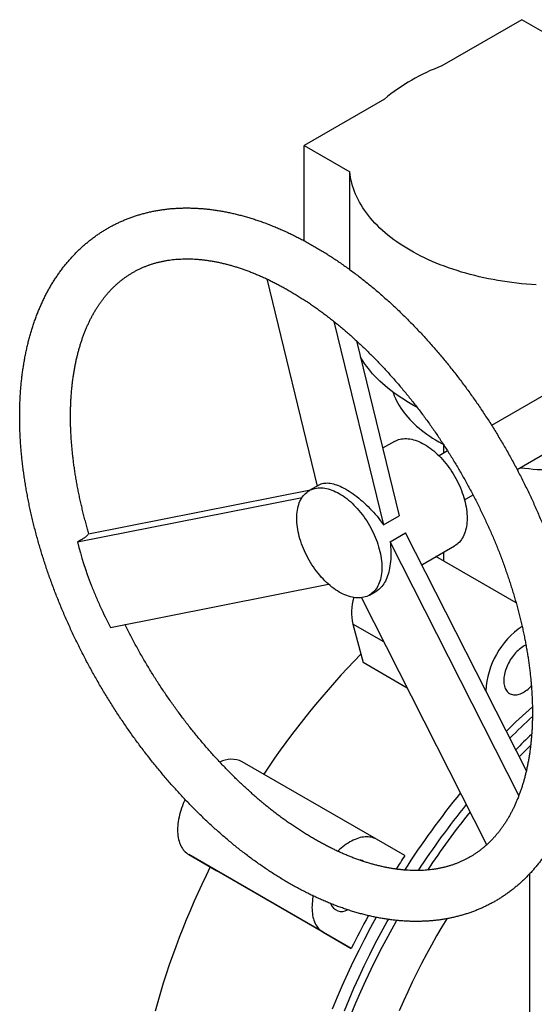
# Paper-space layout '_Isometrico' of a CAD drawing. Header units: millimetres. Extents: x -201 to 179, y -216 to 368.
# Tile 2 of 3: x -201 to -8, y 0 to 368. Entities that reach past the tile are written whole.
import ezdxf

# ---------------------------------------------------------------- set-up
doc = ezdxf.new("R2010")
doc.units = ezdxf.units.MM

psp = doc.layouts.new('_Isometrico')

# ---------------------------------------------------------------- linework, layer by layer
at = {"color": 7, "linetype": 'Continuous', "lineweight": 25}
for p, q in [((-13.08, 368.05), (-43.01, 350.77)), ((3.92, 358.23), (-13.08, 368.05)), ((-64.47, 338.38), (-94.4, 321.1)), ((-94.4, 321.1), (-77.4, 311.29)), ((-94.4, 285.47), (-94.4, 321.1)), ((-77.4, 274.74), (-77.4, 311.29)), ((-108.46, 271.28), (-89.61, 193.91)), ((-83.31, 255.35), (-64.83, 179.5)), ((-74.91, 248.15), (-59, 182.86)), ((9.39, 236.05), (-24.39, 216.55)), ((-14.89, 200.1), (18.89, 219.6)), ((-60.75, 210.57), (-65.14, 208.04)), ((-40.86, 207.04), (-44.05, 205.2)), ((-42.43, 209.49), (-42.43, 206.14)), ((-175.1, 176.07), (-92.11, 192.47)), ((-88.76, 194.4), (-92.57, 192.2)), ((-179.2, 173.05), (-95.25, 189.63)), ((-34.55, 188.75), (-31.36, 190.59)), ((-64.83, 179.5), (-59, 182.86)), ((-62.35, 173.12), (-56.53, 176.49)), ((-11.42, 87.65), (-56.53, 176.49)), ((-14.22, 78.33), (-62.35, 173.12)), ((-50.46, 164.55), (-38.25, 171.6)), ((-42.43, 169.19), (-42.43, 165.96)), ((-15.23, 150.26), (-45.23, 167.57)), ((-166.82, 141.15), (-85.33, 157.25)), ((-70.07, 153.23), (-67.28, 154.84)), ((-26.23, 59.99), (-73.07, 152.25)), ((-76.28, 142.41), (-72.42, 128.01)), ((-55.92, 118.48), (-72.42, 128.01)), ((-67.4, 62.02), (-117.6, 91)), ((-56.86, 55.93), (-67.4, 62.02)), ((-87.4, 27.38), (-137.6, 56.36)), ((-137.6, 56.36), (-127.06, 50.27)), ((-76.86, 21.29), (-127.06, 50.27)), ((-10.16, -131.4), (-10.16, 49.17)), ((-87.4, 27.38), (-76.86, 21.29))]:
    psp.add_line(p, q, dxfattribs=at)
at = {"color": 8, "linetype": 'Continuous', "lineweight": 25}
psp.add_line((-64.67, 135.7), (-76.28, 142.41), dxfattribs=at)
at = {"color": 7, "linetype": 'Continuous', "lineweight": 25, "flags": 128}
for points in [[(-7.74, 269.04), (-9.56, 269.15), (-11.38, 269.3), (-13.19, 269.46), (-15, 269.66), (-16.79, 269.87), (-18.58, 270.12), (-20.35, 270.38), (-22.12, 270.67), (-23.87, 270.99), (-25.61, 271.32), (-27.33, 271.69), (-29.04, 272.07), (-30.73, 272.48), (-32.41, 272.91), (-34.06, 273.37), (-35.7, 273.84), (-37.32, 274.34), (-38.92, 274.86), (-40.49, 275.4), (-42.05, 275.97), (-43.57, 276.55), (-45.08, 277.16), (-46.56, 277.79), (-48.01, 278.43), (-49.44, 279.1), (-50.84, 279.78), (-52.21, 280.49), (-53.55, 281.21), (-54.86, 281.95), (-56.14, 282.71), (-57.39, 283.48), (-58.61, 284.28), (-59.79, 285.09), (-60.94, 285.91), (-62.06, 286.75), (-63.14, 287.61), (-64.18, 288.48), (-65.19, 289.36), (-66.17, 290.26), (-67.1, 291.17), (-68, 292.09), (-68.86, 293.03), (-69.69, 293.97), (-70.47, 294.93), (-71.21, 295.9), (-71.92, 296.88), (-72.58, 297.86), (-73.2, 298.86), (-73.78, 299.86), (-74.32, 300.88), (-74.82, 301.9), (-75.28, 302.92), (-75.7, 303.95), (-76.07, 304.99), (-76.4, 306.03), (-76.68, 307.08), (-76.93, 308.13), (-77.13, 309.18), (-77.29, 310.23), (-77.4, 311.29)], [(-52.32, 223.39), (-53.55, 224.05), (-54.86, 224.79), (-56.14, 225.55), (-57.39, 226.33), (-58.61, 227.12), (-59.79, 227.93), (-60.94, 228.75), (-62.06, 229.59), (-63.14, 230.45), (-64.18, 231.32), (-65.19, 232.2), (-66.17, 233.1), (-67.1, 234.01), (-68, 234.93), (-68.86, 235.87), (-69.69, 236.82), (-70.47, 237.77), (-71.21, 238.74), (-71.92, 239.72), (-72.58, 240.71), (-73.2, 241.7), (-73.44, 242.1)], [(-61.33, 229.05), (-61.13, 228.48), (-60.77, 227.56), (-60.37, 226.64), (-59.93, 225.73), (-59.44, 224.83), (-58.92, 223.94), (-58.35, 223.05), (-57.74, 222.17), (-57.1, 221.31), (-56.41, 220.45), (-55.69, 219.6), (-54.93, 218.76), (-54.13, 217.94), (-53.29, 217.13), (-52.42, 216.33), (-51.51, 215.54), (-50.56, 214.77), (-49.58, 214.02), (-48.57, 213.27), (-47.53, 212.55), (-46.45, 211.84), (-45.34, 211.14), (-44.19, 210.47)], [(-60.75, 210.57), (-60.25, 210.84), (-59.72, 211.06), (-59.18, 211.25), (-58.62, 211.4), (-58.05, 211.52), (-57.45, 211.59), (-56.84, 211.62), (-56.22, 211.62), (-55.59, 211.57), (-54.94, 211.49), (-54.28, 211.37), (-53.62, 211.21), (-52.94, 211.01), (-52.26, 210.77), (-51.57, 210.5), (-50.88, 210.19), (-50.19, 209.84), (-49.5, 209.46), (-48.8, 209.04), (-48.11, 208.59), (-47.42, 208.1), (-46.73, 207.58), (-46.05, 207.03), (-45.38, 206.45), (-44.71, 205.85), (-44.06, 205.21), (-43.41, 204.54), (-42.77, 203.86), (-42.15, 203.14), (-41.54, 202.4), (-40.95, 201.65), (-40.37, 200.87), (-39.81, 200.07), (-39.27, 199.26), (-38.75, 198.43), (-38.25, 197.58), (-37.77, 196.73), (-37.31, 195.86), (-36.88, 194.98), (-36.46, 194.1), (-36.08, 193.21), (-35.72, 192.32), (-35.39, 191.42), (-35.08, 190.53), (-34.8, 189.63), (-34.55, 188.74), (-34.32, 187.85), (-34.13, 186.97), (-33.96, 186.1), (-33.83, 185.23), (-33.72, 184.38), (-33.65, 183.54), (-33.6, 182.71), (-33.59, 181.9), (-33.6, 181.11), (-33.65, 180.33), (-33.72, 179.58), (-33.83, 178.85), (-33.96, 178.14), (-34.13, 177.46), (-34.32, 176.8), (-34.55, 176.17), (-34.8, 175.57), (-35.08, 175), (-35.39, 174.46), (-35.72, 173.95), (-36.08, 173.47), (-36.46, 173.02), (-36.88, 172.61), (-37.31, 172.24), (-37.77, 171.9), (-38.25, 171.6), (-38.25, 171.6)], [(-44.19, 210.47), (-43.02, 209.81), (-42.46, 209.5)], [(-88.76, 194.4), (-88.55, 194.52), (-88.15, 194.69), (-87.73, 194.83), (-87.28, 194.94), (-86.81, 195.01), (-86.32, 195.05), (-85.8, 195.06), (-85.27, 195.02), (-84.71, 194.96), (-84.14, 194.85), (-83.55, 194.72), (-82.94, 194.55), (-82.31, 194.34), (-81.68, 194.1), (-81.02, 193.83), (-80.36, 193.52), (-79.69, 193.19), (-79, 192.82), (-78.31, 192.42), (-77.61, 191.99), (-76.91, 191.53), (-76.2, 191.05), (-75.49, 190.53), (-74.78, 189.99), (-74.07, 189.42), (-73.36, 188.83), (-72.65, 188.22), (-71.94, 187.58), (-71.24, 186.93), (-70.55, 186.25), (-69.87, 185.56), (-69.19, 184.84), (-68.53, 184.12), (-67.87, 183.37), (-67.23, 182.62), (-66.61, 181.85), (-66, 181.08), (-65.4, 180.29), (-64.83, 179.5)], [(-97.23, 181.9), (-97.21, 182.69), (-97.17, 183.47), (-97.09, 184.22), (-96.99, 184.95), (-96.85, 185.66), (-96.69, 186.34), (-96.49, 187), (-96.27, 187.63), (-96.02, 188.23), (-95.74, 188.81), (-95.43, 189.35), (-95.1, 189.86), (-94.74, 190.33), (-94.35, 190.78), (-93.94, 191.19), (-93.5, 191.56), (-93.05, 191.9), (-92.57, 192.2), (-92.07, 192.47), (-91.54, 192.69), (-91, 192.88), (-90.44, 193.03), (-89.87, 193.15), (-89.27, 193.22), (-88.66, 193.25), (-88.04, 193.25), (-87.41, 193.21), (-86.76, 193.12), (-86.1, 193), (-85.44, 192.84), (-84.76, 192.64), (-84.08, 192.4), (-83.39, 192.13), (-82.7, 191.82), (-82.01, 191.47), (-81.32, 191.09), (-80.62, 190.67), (-79.93, 190.22), (-79.24, 189.73), (-78.55, 189.21), (-77.87, 188.67), (-77.2, 188.09), (-76.53, 187.48), (-75.88, 186.84), (-75.23, 186.18), (-74.59, 185.49), (-73.97, 184.77), (-73.36, 184.04), (-72.77, 183.28), (-72.19, 182.5), (-71.63, 181.7), (-71.09, 180.89), (-70.57, 180.06), (-70.07, 179.21), (-69.59, 178.36), (-69.13, 177.49), (-68.7, 176.61), (-68.28, 175.73), (-67.9, 174.84), (-67.54, 173.95), (-67.21, 173.05), (-66.9, 172.16), (-66.62, 171.26), (-66.37, 170.37), (-66.14, 169.48), (-65.95, 168.6), (-65.78, 167.73), (-65.65, 166.86), (-65.54, 166.01), (-65.47, 165.17), (-65.42, 164.34), (-65.41, 163.53), (-65.42, 162.74), (-65.47, 161.97), (-65.54, 161.21), (-65.65, 160.48), (-65.78, 159.77), (-65.95, 159.09), (-66.14, 158.43), (-66.37, 157.8), (-66.62, 157.2), (-66.9, 156.63), (-67.21, 156.09), (-67.54, 155.58), (-67.9, 155.1), (-68.28, 154.66), (-68.7, 154.25), (-69.13, 153.87), (-69.59, 153.53), (-70.07, 153.23), (-70.57, 152.97), (-71.09, 152.74), (-71.63, 152.55), (-72.19, 152.4), (-72.77, 152.29), (-73.36, 152.21), (-73.97, 152.18), (-74.59, 152.18), (-75.23, 152.23), (-75.88, 152.31), (-76.53, 152.43), (-77.2, 152.59), (-77.87, 152.79), (-78.55, 153.03), (-79.24, 153.3), (-79.93, 153.61), (-80.62, 153.96), (-81.32, 154.34), (-82.01, 154.76), (-82.7, 155.21), (-83.39, 155.7), (-84.08, 156.22), (-84.76, 156.77), (-85.44, 157.35), (-86.1, 157.96), (-86.76, 158.59), (-87.41, 159.26), (-88.04, 159.95), (-88.66, 160.66), (-89.27, 161.4), (-89.87, 162.16), (-90.44, 162.94), (-91, 163.73), (-91.54, 164.55), (-92.07, 165.38), (-92.57, 166.22), (-93.05, 167.08), (-93.5, 167.94), (-93.94, 168.82), (-94.35, 169.7), (-94.74, 170.59), (-95.1, 171.48), (-95.43, 172.38), (-95.74, 173.28), (-96.02, 174.17), (-96.27, 175.06), (-96.49, 175.95), (-96.69, 176.83), (-96.85, 177.71), (-96.99, 178.57), (-97.09, 179.42), (-97.17, 180.27), (-97.21, 181.09), (-97.23, 181.9)], [(-62.35, 173.12), (-62.25, 172.16), (-62.17, 171.21), (-62.11, 170.26), (-62.08, 169.33), (-62.07, 168.41), (-62.08, 167.51), (-62.12, 166.63), (-62.19, 165.76), (-62.27, 164.91), (-62.38, 164.09), (-62.52, 163.29), (-62.67, 162.51), (-62.85, 161.76), (-63.05, 161.04), (-63.28, 160.34), (-63.52, 159.68), (-63.79, 159.05), (-64.08, 158.45), (-64.38, 157.89), (-64.71, 157.36), (-65.06, 156.87), (-65.42, 156.42), (-65.8, 156), (-66.2, 155.62), (-66.61, 155.28), (-67.04, 154.98), (-67.28, 154.84)], [(-11.57, 134.54), (-11.7, 134.48), (-12.18, 134.24), (-12.65, 133.97), (-13.13, 133.66), (-13.6, 133.32), (-14.07, 132.94), (-14.53, 132.54), (-14.98, 132.1), (-15.42, 131.64), (-15.85, 131.16), (-16.26, 130.65), (-16.66, 130.12), (-17.04, 129.57), (-17.41, 129), (-17.75, 128.42), (-18.07, 127.83), (-18.37, 127.23), (-18.64, 126.62), (-18.88, 126.01), (-19.1, 125.4), (-19.3, 124.78), (-19.46, 124.17), (-19.6, 123.57), (-19.7, 122.97), (-19.78, 122.38), (-19.82, 121.81), (-19.84, 121.25), (-19.82, 120.71), (-19.78, 120.19), (-19.7, 119.69), (-19.6, 119.22), (-19.46, 118.77), (-19.3, 118.35), (-19.1, 117.96), (-18.88, 117.6), (-18.64, 117.27), (-18.37, 116.97), (-18.07, 116.72), (-17.75, 116.49), (-17.41, 116.31), (-17.04, 116.16), (-16.66, 116.05), (-16.26, 115.98), (-15.85, 115.95), (-15.42, 115.96), (-14.98, 116.01), (-14.53, 116.1), (-14.07, 116.22), (-13.6, 116.39), (-13.13, 116.59), (-12.65, 116.83), (-12.18, 117.11), (-11.7, 117.41), (-11.23, 117.76), (-10.76, 118.13), (-10.3, 118.54), (-9.85, 118.97), (-9.55, 119.28)], [(-9.83, 97.05), (-11.84, 95.09), (-14.07, 92.87)], [(-138.95, 76.88), (-139.27, 76.18), (-139.63, 75.34), (-139.96, 74.5), (-140.26, 73.65), (-140.54, 72.81), (-140.79, 71.97), (-141.01, 71.13), (-141.2, 70.3), (-141.37, 69.47), (-141.5, 68.66), (-141.61, 67.85), (-141.68, 67.06), (-141.73, 66.28), (-141.74, 65.52), (-141.73, 64.77), (-141.68, 64.05), (-141.61, 63.34), (-141.5, 62.66), (-141.37, 62), (-141.2, 61.36), (-141.01, 60.75), (-140.79, 60.17), (-140.54, 59.62), (-140.26, 59.1), (-139.96, 58.6), (-139.63, 58.14), (-139.27, 57.72), (-138.89, 57.33), (-138.48, 56.97), (-138.05, 56.65), (-137.6, 56.36)], [(-67.4, 62.02), (-67.87, 62.27), (-68.36, 62.48), (-68.88, 62.65), (-69.41, 62.79), (-69.95, 62.88), (-70.52, 62.94), (-71.09, 62.96), (-71.69, 62.94), (-72.29, 62.88), (-72.9, 62.78), (-73.53, 62.64), (-74.16, 62.47), (-74.8, 62.25), (-75.44, 62), (-76.09, 61.71), (-76.74, 61.39), (-77.4, 61.03), (-78.05, 60.64), (-78.7, 60.21), (-79.35, 59.75), (-80, 59.25), (-80.64, 58.73), (-81.27, 58.17), (-81.89, 57.59), (-81.91, 57.57)], [(-91.09, 40.88), (-91.16, 40.49), (-91.3, 39.68), (-91.4, 38.87), (-91.48, 38.08), (-91.52, 37.3), (-91.54, 36.54), (-91.52, 35.79), (-91.48, 35.06), (-91.4, 34.36), (-91.3, 33.67), (-91.16, 33.01), (-91, 32.38), (-90.81, 31.77), (-90.58, 31.19), (-90.33, 30.64), (-90.06, 30.11), (-89.75, 29.62), (-89.42, 29.16), (-89.06, 28.74), (-88.68, 28.34), (-88.28, 27.99), (-87.85, 27.66), (-87.4, 27.38)], [(-67.53, 32.89), (-69.64, 29.04), (-71.9, 24.76), (-74.08, 20.46), (-76.21, 16.13), (-78.25, 11.78), (-80.23, 7.41), (-82.13, 3.02), (-83.96, -1.38)], [(-79.44, -1.97), (-77.69, 2.25), (-75.86, 6.46), (-73.96, 10.65), (-72, 14.83), (-69.96, 18.98), (-67.86, 23.11), (-65.7, 27.22), (-63.47, 31.29), (-63, 32.12)], [(-59.93, 31.74), (-60.99, 29.86), (-63.22, 25.79), (-65.39, 21.68), (-67.49, 17.55), (-69.52, 13.4), (-71.49, 9.22), (-73.39, 5.03), (-75.21, 0.82), (-76.96, -3.4)], [(-41.12, 32.38), (-42.96, 29.35), (-44.95, 25.96), (-46.89, 22.55), (-48.77, 19.1), (-50.6, 15.64), (-52.38, 12.15), (-54.1, 8.64), (-55.76, 5.11), (-57.36, 1.56), (-58.9, -1.99)]]:
    psp.add_lwpolyline(points, dxfattribs=at)
at = {"color": 7, "linetype": 'Continuous', "lineweight": 25}
for centre, radius, start, end in [((-17.92, 282.52), 72.72, 110.1879, 129.8067), ((0.01, 307.22), 107.32, 262.6594, 276.3479), ((-56.79, 146.7), 19.96, 163.6398, 192.4175), ((4.25, 115.95), 30.84, 124.0228, 177.1884), ((137.84, -77.09), 296.49, 135.396, 146.5483), ((160.19, -78.47), 254.51, 131.7164, 134.7197), ((164.61, -81.94), 257.33, 132.4766, 135.0737), ((160.39, -80.63), 248.81, 133.0443, 134.9486), ((-121.63, 82.58), 9.34, 64.451, 117.7242), ((203.45, -116.67), 309.48, 140.7038, 147.2959), ((196.01, -112.33), 296.54, 140.8197, 146.7233), ((198.54, -113.77), 296.58, 141.1537, 146.3533), ((207.89, -119.91), 317.82, 146.408, 147.4918), ((135.27, -80.66), 296.05, 153.4426, 164.6121), ((-73.98, 50.59), 3.69, 56.2794, 86.1838), ((-80.45, 39.29), 4.22, 198.1445, 301.8388), ((208.65, -120.49), 318.77, 151.1086, 153.5901)]:
    psp.add_arc(centre, radius, start, end, dxfattribs=at)
for points, knots in [([(-200.77, 219.86), (-200.77, 219.51), (-200.77, 218.5), (-200.74, 216.82), (-200.69, 214.81), (-200.6, 212.79), (-200.49, 210.76), (-200.34, 208.72), (-200.17, 206.66), (-199.97, 204.6), (-199.75, 202.53), (-199.49, 200.44), (-199.21, 198.35), (-198.9, 196.25), (-198.56, 194.14), (-198.2, 192.03), (-197.81, 189.91), (-197.39, 187.78), (-196.94, 185.65), (-196.47, 183.51), (-195.97, 181.37), (-195.45, 179.22), (-194.9, 177.07), (-194.32, 174.92), (-193.72, 172.77), (-193.09, 170.61), (-192.44, 168.45), (-191.76, 166.29), (-191.05, 164.14), (-190.33, 161.98), (-189.57, 159.82), (-188.79, 157.67), (-187.99, 155.51), (-187.17, 153.36), (-186.32, 151.22), (-185.44, 149.07), (-184.55, 146.93), (-183.63, 144.8), (-182.69, 142.67), (-181.72, 140.54), (-180.74, 138.43), (-179.73, 136.32), (-178.7, 134.21), (-177.64, 132.12), (-176.57, 130.03), (-175.48, 127.95), (-174.36, 125.88), (-173.23, 123.83), (-172.07, 121.78), (-170.9, 119.74), (-169.7, 117.72), (-168.49, 115.7), (-167.26, 113.7), (-166.01, 111.71), (-164.74, 109.74), (-163.45, 107.78), (-162.14, 105.84), (-160.82, 103.91), (-159.48, 101.99), (-158.13, 100.09), (-156.76, 98.21), (-155.37, 96.35), (-153.96, 94.5), (-152.55, 92.67), (-151.11, 90.86), (-149.66, 89.07), (-148.2, 87.29), (-146.73, 85.54), (-145.24, 83.81), (-143.73, 82.1), (-142.22, 80.41), (-140.69, 78.74), (-139.15, 77.09), (-137.6, 75.47), (-136.03, 73.87), (-134.46, 72.29), (-132.87, 70.74), (-131.28, 69.21), (-129.67, 67.71), (-128.06, 66.23), (-126.44, 64.77), (-124.8, 63.34), (-123.16, 61.94), (-121.51, 60.57), (-119.86, 59.22), (-118.19, 57.9), (-116.52, 56.61), (-114.85, 55.34), (-113.17, 54.11), (-111.48, 52.9), (-109.78, 51.72), (-108.09, 50.57), (-106.38, 49.46), (-104.68, 48.37), (-102.97, 47.31), (-101.25, 46.29), (-99.54, 45.29), (-97.82, 44.33), (-96.1, 43.4), (-94.38, 42.5), (-92.66, 41.64), (-90.93, 40.81), (-89.21, 40.01), (-87.49, 39.24), (-85.77, 38.51), (-84.05, 37.81), (-82.33, 37.15), (-80.61, 36.52), (-78.9, 35.93), (-77.19, 35.37), (-75.48, 34.85), (-73.78, 34.36), (-72.09, 33.91), (-70.4, 33.5), (-68.71, 33.12), (-67.03, 32.78), (-65.36, 32.47), (-63.7, 32.2), (-62.05, 31.97), (-60.4, 31.78), (-58.77, 31.62), (-57.14, 31.5), (-55.52, 31.41), (-53.92, 31.36), (-52.33, 31.35), (-50.75, 31.38), (-49.18, 31.44), (-47.63, 31.53), (-46.09, 31.67), (-44.56, 31.84), (-43.05, 32.04), (-41.55, 32.29), (-40.07, 32.56), (-38.6, 32.88), (-37.16, 33.23), (-35.72, 33.61), (-34.31, 34.03), (-32.91, 34.48), (-31.52, 34.97), (-30.16, 35.49), (-28.81, 36.04), (-27.49, 36.63), (-26.18, 37.25), (-24.89, 37.91), (-23.61, 38.6), (-22.36, 39.32), (-21.13, 40.08), (-19.92, 40.86), (-18.72, 41.68), (-17.55, 42.54), (-16.4, 43.42), (-15.27, 44.34), (-14.16, 45.29), (-13.07, 46.27), (-12, 47.28), (-10.96, 48.32), (-9.93, 49.39), (-8.93, 50.5), (-7.96, 51.63), (-7, 52.8), (-6.07, 54), (-5.16, 55.22), (-4.28, 56.48), (-3.42, 57.76), (-2.59, 59.08), (-1.78, 60.42), (-0.99, 61.8), (-0.23, 63.2), (0.5, 64.63), (1.21, 66.08), (1.89, 67.57), (2.54, 69.08), (3.17, 70.62), (3.77, 72.18), (4.34, 73.77), (4.89, 75.38), (5.41, 77.02), (5.9, 78.68), (6.36, 80.36), (6.79, 82.07), (7.2, 83.8), (7.57, 85.55), (7.92, 87.32), (8.24, 89.11), (8.53, 90.92), (8.79, 92.75), (9.03, 94.6), (9.23, 96.47), (9.41, 98.35), (9.55, 100.26), (9.67, 102.17), (9.76, 104.11), (9.82, 106.06), (9.85, 108.02), (9.86, 110), (9.83, 111.99), (9.78, 114), (9.7, 116.02), (9.58, 118.05), (9.45, 120.09), (9.28, 122.14), (9.08, 124.2), (8.86, 126.28), (8.61, 128.36), (8.33, 130.45), (8.03, 132.55), (7.69, 134.66), (7.33, 136.77), (6.95, 138.89), (6.53, 141.02), (6.09, 143.15), (5.62, 145.28), (5.13, 147.43), (4.61, 149.57), (4.06, 151.72), (3.49, 153.87), (2.89, 156.03), (2.26, 158.18), (1.61, 160.34), (0.94, 162.5), (0.24, 164.65), (-0.49, 166.81), (-1.24, 168.97), (-2.01, 171.12), (-2.81, 173.28), (-3.63, 175.43), (-4.48, 177.58), (-5.35, 179.72), (-6.24, 181.86), (-7.15, 184), (-8.09, 186.13), (-9.05, 188.25), (-10.04, 190.37), (-11.04, 192.48), (-12.07, 194.59), (-13.12, 196.68), (-14.19, 198.77), (-15.28, 200.85), (-16.39, 202.92), (-17.53, 204.98), (-18.68, 207.03), (-19.85, 209.07), (-21.04, 211.1), (-22.25, 213.11), (-23.48, 215.11), (-24.73, 217.1), (-26, 219.08), (-27.28, 221.04), (-28.58, 222.99), (-29.9, 224.92), (-31.24, 226.84), (-32.59, 228.74), (-33.96, 230.62), (-35.35, 232.49), (-36.75, 234.34), (-38.17, 236.17), (-39.6, 237.98), (-41.04, 239.78), (-42.5, 241.55), (-43.98, 243.31), (-45.47, 245.04), (-46.97, 246.76), (-48.48, 248.45), (-50.01, 250.12), (-51.55, 251.77), (-53.1, 253.4), (-54.66, 255), (-56.23, 256.58), (-57.81, 258.14), (-59.41, 259.67), (-61.01, 261.18), (-62.62, 262.67), (-64.25, 264.12), (-65.88, 265.55), (-67.52, 266.96), (-69.16, 268.34), (-70.82, 269.69), (-72.48, 271.02), (-74.15, 272.31), (-75.83, 273.58), (-77.51, 274.82), (-79.2, 276.03), (-80.89, 277.21), (-82.59, 278.37), (-84.29, 279.49), (-85.99, 280.58), (-87.7, 281.64), (-89.42, 282.67), (-91.13, 283.67), (-92.85, 284.64), (-94.57, 285.57), (-96.29, 286.47), (-98.01, 287.34), (-99.74, 288.18), (-101.46, 288.98), (-103.18, 289.75), (-104.9, 290.49), (-106.62, 291.19), (-108.34, 291.86), (-110.06, 292.49), (-111.77, 293.09), (-113.48, 293.65), (-115.19, 294.18), (-116.89, 294.67), (-118.59, 295.13), (-120.28, 295.55), (-121.96, 295.93), (-123.64, 296.28), (-125.31, 296.59), (-126.98, 296.86), (-128.63, 297.1), (-130.28, 297.3), (-131.92, 297.47), (-133.54, 297.59), (-135.16, 297.68), (-136.77, 297.74), (-138.36, 297.76), (-139.94, 297.74), (-141.51, 297.68), (-143.07, 297.59), (-144.61, 297.46), (-146.14, 297.29), (-147.65, 297.09), (-149.15, 296.86), (-150.63, 296.58), (-152.1, 296.28), (-153.55, 295.93), (-154.99, 295.55), (-156.41, 295.14), (-157.81, 294.69), (-159.19, 294.21), (-160.56, 293.7), (-161.91, 293.15), (-163.24, 292.56), (-164.55, 291.94), (-165.85, 291.29), (-167.12, 290.61), (-168.38, 289.89), (-169.61, 289.14), (-170.83, 288.36), (-172.02, 287.54), (-173.2, 286.69), (-174.35, 285.82), (-175.49, 284.9), (-176.6, 283.96), (-177.69, 282.98), (-178.76, 281.98), (-179.81, 280.94), (-180.84, 279.87), (-181.84, 278.77), (-182.82, 277.64), (-183.78, 276.48), (-184.71, 275.29), (-185.63, 274.06), (-186.51, 272.81), (-187.38, 271.53), (-188.21, 270.22), (-189.03, 268.88), (-189.82, 267.51), (-190.58, 266.11), (-191.32, 264.69), (-192.03, 263.23), (-192.71, 261.75), (-193.37, 260.25), (-194, 258.72), (-194.6, 257.16), (-195.18, 255.57), (-195.73, 253.96), (-196.25, 252.33), (-196.75, 250.67), (-197.21, 248.99), (-197.65, 247.29), (-198.06, 245.56), (-198.44, 243.81), (-198.79, 242.05), (-199.11, 240.26), (-199.41, 238.45), (-199.68, 236.62), (-199.91, 234.77), (-200.12, 232.91), (-200.3, 231.03), (-200.45, 229.13), (-200.57, 227.21), (-200.67, 225.28), (-200.73, 223.33), (-200.77, 221.53), (-200.77, 220.37), (-200.77, 219.86)], [0, 0, 0, 0, 0.001402, 0.004045, 0.006687, 0.009329, 0.011971, 0.014612, 0.017252, 0.019893, 0.022532, 0.025171, 0.027809, 0.030446, 0.033083, 0.035719, 0.038355, 0.040989, 0.043623, 0.046256, 0.048889, 0.051521, 0.054152, 0.056782, 0.059412, 0.062042, 0.06467, 0.067298, 0.069926, 0.072552, 0.075179, 0.077805, 0.08043, 0.083055, 0.08568, 0.088304, 0.090927, 0.093551, 0.096174, 0.098797, 0.101419, 0.104041, 0.106663, 0.109285, 0.111907, 0.114529, 0.11715, 0.119771, 0.122393, 0.125014, 0.127635, 0.130257, 0.132878, 0.1355, 0.138121, 0.140743, 0.143365, 0.145987, 0.14861, 0.151232, 0.153855, 0.156478, 0.159102, 0.161726, 0.16435, 0.166975, 0.1696, 0.172225, 0.174851, 0.177478, 0.180105, 0.182733, 0.185361, 0.18799, 0.19062, 0.19325, 0.195881, 0.198512, 0.201145, 0.203778, 0.206411, 0.209046, 0.211681, 0.214317, 0.216954, 0.219592, 0.22223, 0.224869, 0.227509, 0.23015, 0.232791, 0.235433, 0.238075, 0.240718, 0.243362, 0.246006, 0.248651, 0.251296, 0.253941, 0.256586, 0.259231, 0.261876, 0.264521, 0.267166, 0.269809, 0.272452, 0.275094, 0.277735, 0.280374, 0.283011, 0.285646, 0.28828, 0.29091, 0.293538, 0.296162, 0.298784, 0.301401, 0.304014, 0.306623, 0.309227, 0.311826, 0.31442, 0.317009, 0.319592, 0.322168, 0.324739, 0.327304, 0.329862, 0.332414, 0.334959, 0.337498, 0.340031, 0.342558, 0.345079, 0.347594, 0.350103, 0.352608, 0.355107, 0.357603, 0.360094, 0.362582, 0.365067, 0.367549, 0.37003, 0.372509, 0.374987, 0.377465, 0.379943, 0.382421, 0.384901, 0.387382, 0.389866, 0.392353, 0.394842, 0.397336, 0.399834, 0.402336, 0.404843, 0.407356, 0.409874, 0.412398, 0.414928, 0.417464, 0.420006, 0.422554, 0.425109, 0.427669, 0.430236, 0.432809, 0.435388, 0.437972, 0.440562, 0.443158, 0.445758, 0.448363, 0.450972, 0.453586, 0.456203, 0.458824, 0.461448, 0.464075, 0.466704, 0.469336, 0.47197, 0.474606, 0.477244, 0.479882, 0.482522, 0.485163, 0.487805, 0.490447, 0.493089, 0.495732, 0.498375, 0.501018, 0.50366, 0.506303, 0.508945, 0.511587, 0.514228, 0.516869, 0.519509, 0.522148, 0.524787, 0.527425, 0.530063, 0.5327, 0.535336, 0.537972, 0.540606, 0.54324, 0.545874, 0.548506, 0.551138, 0.553769, 0.5564, 0.55903, 0.561659, 0.564288, 0.566916, 0.569544, 0.572171, 0.574797, 0.577423, 0.580048, 0.582673, 0.585298, 0.587922, 0.590546, 0.593169, 0.595792, 0.598415, 0.601038, 0.60366, 0.606282, 0.608904, 0.611526, 0.614147, 0.616769, 0.61939, 0.622012, 0.624633, 0.627254, 0.629876, 0.632497, 0.635119, 0.63774, 0.640362, 0.642984, 0.645606, 0.648228, 0.650851, 0.653474, 0.656097, 0.65872, 0.661344, 0.663968, 0.666593, 0.669218, 0.671843, 0.674469, 0.677096, 0.679723, 0.682351, 0.684979, 0.687608, 0.690237, 0.692867, 0.695498, 0.69813, 0.700762, 0.703395, 0.706028, 0.708663, 0.711298, 0.713934, 0.716571, 0.719208, 0.721846, 0.724485, 0.727125, 0.729766, 0.732407, 0.735049, 0.737691, 0.740334, 0.742978, 0.745622, 0.748266, 0.750911, 0.753556, 0.756201, 0.758847, 0.761492, 0.764137, 0.766781, 0.769425, 0.772068, 0.77471, 0.777351, 0.77999, 0.782628, 0.785263, 0.787897, 0.790528, 0.793156, 0.795781, 0.798403, 0.801021, 0.803634, 0.806244, 0.808849, 0.811449, 0.814044, 0.816633, 0.819216, 0.821794, 0.824366, 0.826931, 0.82949, 0.832043, 0.834589, 0.837129, 0.839663, 0.842191, 0.844712, 0.847228, 0.849739, 0.852244, 0.854744, 0.85724, 0.859732, 0.862221, 0.864706, 0.867188, 0.869669, 0.872148, 0.874626, 0.877104, 0.879582, 0.882061, 0.88454, 0.887021, 0.889505, 0.891991, 0.89448, 0.896973, 0.89947, 0.901972, 0.904479, 0.90699, 0.909508, 0.912031, 0.914559, 0.917094, 0.919636, 0.922183, 0.924737, 0.927297, 0.929863, 0.932435, 0.935013, 0.937596, 0.940185, 0.94278, 0.945379, 0.947984, 0.950592, 0.953205, 0.955822, 0.958442, 0.961066, 0.963692, 0.966322, 0.968953, 0.971587, 0.974223, 0.97686, 0.979499, 0.982138, 0.984779, 0.98742, 0.990063, 0.992705, 0.995348, 0.997991, 1, 1, 1, 1]), ([(-181.77, 219.86), (-181.77, 220.17), (-181.77, 221.04), (-181.75, 222.48), (-181.7, 224.17), (-181.62, 225.84), (-181.52, 227.49), (-181.39, 229.12), (-181.24, 230.73), (-181.07, 232.32), (-180.87, 233.89), (-180.65, 235.44), (-180.4, 236.96), (-180.13, 238.46), (-179.84, 239.94), (-179.52, 241.4), (-179.18, 242.83), (-178.82, 244.23), (-178.43, 245.62), (-178.02, 246.97), (-177.59, 248.31), (-177.13, 249.61), (-176.66, 250.89), (-176.16, 252.15), (-175.64, 253.38), (-175.1, 254.58), (-174.54, 255.76), (-173.95, 256.91), (-173.35, 258.03), (-172.72, 259.13), (-172.07, 260.2), (-171.4, 261.24), (-170.71, 262.26), (-170, 263.25), (-169.26, 264.21), (-168.51, 265.14), (-167.73, 266.05), (-166.93, 266.92), (-166.11, 267.77), (-165.26, 268.6), (-164.4, 269.39), (-163.51, 270.15), (-162.6, 270.88), (-161.67, 271.59), (-160.72, 272.26), (-159.75, 272.9), (-158.75, 273.51), (-157.74, 274.08), (-156.71, 274.63), (-155.65, 275.14), (-154.58, 275.61), (-153.5, 276.06), (-152.39, 276.47), (-151.27, 276.84), (-150.14, 277.18), (-148.99, 277.49), (-147.82, 277.76), (-146.64, 278), (-145.45, 278.21), (-144.24, 278.38), (-143.03, 278.52), (-141.8, 278.63), (-140.55, 278.7), (-139.3, 278.74), (-138.03, 278.75), (-136.75, 278.73), (-135.45, 278.67), (-134.15, 278.59), (-132.83, 278.47), (-131.51, 278.31), (-130.17, 278.13), (-128.82, 277.91), (-127.46, 277.67), (-126.09, 277.38), (-124.71, 277.07), (-123.32, 276.73), (-121.92, 276.35), (-120.51, 275.94), (-119.09, 275.5), (-117.66, 275.02), (-116.23, 274.52), (-114.78, 273.98), (-113.33, 273.41), (-111.88, 272.81), (-110.41, 272.18), (-108.94, 271.51), (-107.47, 270.82), (-105.99, 270.09), (-104.5, 269.33), (-103.02, 268.54), (-101.52, 267.72), (-100.03, 266.87), (-98.53, 265.98), (-97.03, 265.07), (-95.53, 264.13), (-94.02, 263.15), (-92.52, 262.15), (-91.02, 261.11), (-89.51, 260.05), (-88.01, 258.96), (-86.51, 257.84), (-85.01, 256.69), (-83.51, 255.51), (-82.02, 254.31), (-80.53, 253.07), (-79.04, 251.81), (-77.56, 250.53), (-76.08, 249.21), (-74.61, 247.87), (-73.14, 246.51), (-71.68, 245.12), (-70.23, 243.7), (-68.78, 242.26), (-67.34, 240.8), (-65.91, 239.31), (-64.49, 237.8), (-63.08, 236.27), (-61.68, 234.71), (-60.29, 233.13), (-58.9, 231.53), (-57.53, 229.91), (-56.18, 228.27), (-54.83, 226.61), (-53.5, 224.93), (-52.18, 223.23), (-50.87, 221.52), (-49.58, 219.78), (-48.3, 218.03), (-47.03, 216.26), (-45.78, 214.48), (-44.55, 212.68), (-43.33, 210.86), (-42.13, 209.03), (-40.94, 207.19), (-39.77, 205.33), (-38.62, 203.46), (-37.49, 201.58), (-36.37, 199.68), (-35.27, 197.78), (-34.2, 195.86), (-33.14, 193.94), (-32.1, 192.01), (-31.08, 190.06), (-30.08, 188.11), (-29.1, 186.16), (-28.14, 184.19), (-27.2, 182.22), (-26.29, 180.24), (-25.39, 178.26), (-24.52, 176.28), (-23.67, 174.29), (-22.84, 172.3), (-22.03, 170.3), (-21.25, 168.31), (-20.49, 166.31), (-19.75, 164.32), (-19.04, 162.32), (-18.35, 160.32), (-17.68, 158.33), (-17.04, 156.34), (-16.42, 154.35), (-15.83, 152.36), (-15.26, 150.38), (-14.72, 148.4), (-14.2, 146.43), (-13.7, 144.47), (-13.23, 142.51), (-12.79, 140.56), (-12.37, 138.61), (-11.98, 136.68), (-11.61, 134.75), (-11.27, 132.83), (-10.95, 130.93), (-10.66, 129.03), (-10.39, 127.15), (-10.15, 125.28), (-9.94, 123.42), (-9.75, 121.58), (-9.59, 119.75), (-9.45, 117.93), (-9.34, 116.13), (-9.25, 114.34), (-9.19, 112.57), (-9.15, 110.82), (-9.14, 109.09), (-9.16, 107.37), (-9.2, 105.67), (-9.26, 103.99), (-9.35, 102.33), (-9.47, 100.69), (-9.61, 99.07), (-9.77, 97.47), (-9.96, 95.89), (-10.17, 94.34), (-10.41, 92.8), (-10.67, 91.29), (-10.95, 89.8), (-11.26, 88.34), (-11.59, 86.9), (-11.94, 85.48), (-12.32, 84.09), (-12.72, 82.72), (-13.14, 81.38), (-13.58, 80.06), (-14.05, 78.77), (-14.54, 77.5), (-15.05, 76.26), (-15.58, 75.05), (-16.13, 73.86), (-16.71, 72.7), (-17.31, 71.56), (-17.92, 70.45), (-18.56, 69.37), (-19.22, 68.31), (-19.91, 67.29), (-20.61, 66.29), (-21.33, 65.31), (-22.08, 64.37), (-22.85, 63.45), (-23.64, 62.56), (-24.45, 61.7), (-25.28, 60.86), (-26.14, 60.06), (-27.02, 59.28), (-27.92, 58.54), (-28.84, 57.82), (-29.78, 57.14), (-30.74, 56.48), (-31.73, 55.86), (-32.73, 55.27), (-33.76, 54.71), (-34.8, 54.19), (-35.87, 53.69), (-36.95, 53.24), (-38.04, 52.81), (-39.16, 52.42), (-40.29, 52.07), (-41.43, 51.75), (-42.59, 51.46), (-43.76, 51.2), (-44.95, 50.98), (-46.15, 50.79), (-47.36, 50.64), (-48.59, 50.52), (-49.82, 50.43), (-51.07, 50.37), (-52.34, 50.35), (-53.61, 50.36), (-54.9, 50.4), (-56.2, 50.48), (-57.51, 50.58), (-58.83, 50.72), (-60.17, 50.89), (-61.51, 51.09), (-62.87, 51.33), (-64.23, 51.59), (-65.61, 51.89), (-67, 52.22), (-68.39, 52.59), (-69.8, 52.98), (-71.21, 53.41), (-72.63, 53.87), (-74.07, 54.36), (-75.51, 54.88), (-76.95, 55.44), (-78.41, 56.03), (-79.87, 56.65), (-81.33, 57.3), (-82.81, 57.98), (-84.28, 58.69), (-85.77, 59.44), (-87.25, 60.22), (-88.74, 61.02), (-90.24, 61.86), (-91.74, 62.73), (-93.24, 63.63), (-94.74, 64.56), (-96.24, 65.52), (-97.74, 66.52), (-99.25, 67.54), (-100.75, 68.59), (-102.25, 69.67), (-103.76, 70.77), (-105.26, 71.91), (-106.76, 73.08), (-108.25, 74.27), (-109.74, 75.49), (-111.23, 76.74), (-112.72, 78.01), (-114.2, 79.32), (-115.67, 80.64), (-117.14, 82), (-118.61, 83.38), (-120.06, 84.78), (-121.51, 86.21), (-122.95, 87.67), (-124.39, 89.14), (-125.81, 90.64), (-127.23, 92.17), (-128.63, 93.72), (-130.03, 95.28), (-131.41, 96.87), (-132.79, 98.48), (-134.15, 100.12), (-135.5, 101.77), (-136.84, 103.44), (-138.17, 105.13), (-139.48, 106.84), (-140.78, 108.57), (-142.07, 110.31), (-143.34, 112.07), (-144.59, 113.85), (-145.84, 115.64), (-147.06, 117.45), (-148.27, 119.28), (-149.46, 121.11), (-150.64, 122.96), (-151.8, 124.83), (-152.94, 126.71), (-154.06, 128.59), (-155.17, 130.49), (-156.25, 132.41), (-157.32, 134.33), (-158.37, 136.26), (-159.4, 138.19), (-160.41, 140.14), (-161.09, 141.48), (-161.43, 142.17), (-161.45, 142.21)], [0, 0, 0, 0, 0.001582, 0.0046, 0.007618, 0.010635, 0.013652, 0.016669, 0.019685, 0.022701, 0.025718, 0.028735, 0.031752, 0.034771, 0.03779, 0.040811, 0.043834, 0.046859, 0.049886, 0.052917, 0.055951, 0.05899, 0.062033, 0.065081, 0.068135, 0.071196, 0.074265, 0.077341, 0.080427, 0.083523, 0.086629, 0.089747, 0.092877, 0.09602, 0.099178, 0.10235, 0.105537, 0.108741, 0.11196, 0.115195, 0.118445, 0.121711, 0.124991, 0.128284, 0.131588, 0.134901, 0.138221, 0.141545, 0.144871, 0.148194, 0.151512, 0.154822, 0.158122, 0.161411, 0.164686, 0.167947, 0.171192, 0.174421, 0.177634, 0.180832, 0.184014, 0.187181, 0.190333, 0.193472, 0.196598, 0.199712, 0.202815, 0.205907, 0.208991, 0.212065, 0.215132, 0.218192, 0.221246, 0.224294, 0.227337, 0.230376, 0.233411, 0.236442, 0.239471, 0.242498, 0.245522, 0.248545, 0.251566, 0.254587, 0.257607, 0.260626, 0.263645, 0.266664, 0.269683, 0.272703, 0.275722, 0.278742, 0.281763, 0.284784, 0.287806, 0.290829, 0.293853, 0.296877, 0.299903, 0.30293, 0.305957, 0.308986, 0.312016, 0.315047, 0.318079, 0.321111, 0.324145, 0.32718, 0.330216, 0.333253, 0.336291, 0.33933, 0.34237, 0.345411, 0.348453, 0.351495, 0.354539, 0.357583, 0.360628, 0.363673, 0.366719, 0.369766, 0.372814, 0.375862, 0.378911, 0.38196, 0.38501, 0.38806, 0.39111, 0.394161, 0.397213, 0.400264, 0.403316, 0.406368, 0.40942, 0.412472, 0.415525, 0.418577, 0.42163, 0.424683, 0.427735, 0.430787, 0.43384, 0.436892, 0.439944, 0.442996, 0.446047, 0.449098, 0.452149, 0.455199, 0.458249, 0.461299, 0.464348, 0.467396, 0.470444, 0.473491, 0.476538, 0.479584, 0.482629, 0.485673, 0.488717, 0.49176, 0.494802, 0.497843, 0.500884, 0.503923, 0.506961, 0.509999, 0.513035, 0.51607, 0.519105, 0.522138, 0.52517, 0.528201, 0.531231, 0.53426, 0.537287, 0.540314, 0.543339, 0.546364, 0.549387, 0.552409, 0.555431, 0.558451, 0.561471, 0.56449, 0.567508, 0.570525, 0.573542, 0.576559, 0.579575, 0.582592, 0.585608, 0.588625, 0.591642, 0.59466, 0.597679, 0.600699, 0.603721, 0.606745, 0.609771, 0.612801, 0.615833, 0.61887, 0.621911, 0.624957, 0.628008, 0.631066, 0.634131, 0.637204, 0.640286, 0.643377, 0.646478, 0.649591, 0.652716, 0.655853, 0.659005, 0.66217, 0.665351, 0.668547, 0.67176, 0.674988, 0.678232, 0.681491, 0.684765, 0.688052, 0.691352, 0.694661, 0.697978, 0.701301, 0.704626, 0.707951, 0.711271, 0.714585, 0.71789, 0.721184, 0.724465, 0.727732, 0.730984, 0.73422, 0.737441, 0.740645, 0.743834, 0.747007, 0.750166, 0.75331, 0.756442, 0.759561, 0.762669, 0.765766, 0.768853, 0.771931, 0.775001, 0.778064, 0.78112, 0.784171, 0.787216, 0.790257, 0.793293, 0.796326, 0.799356, 0.802384, 0.805409, 0.808432, 0.811455, 0.814476, 0.817496, 0.820515, 0.823534, 0.826553, 0.829572, 0.832591, 0.835611, 0.838631, 0.841651, 0.844672, 0.847694, 0.850716, 0.85374, 0.856764, 0.859789, 0.862815, 0.865843, 0.868871, 0.8719, 0.87493, 0.877962, 0.880994, 0.884028, 0.887062, 0.890098, 0.893135, 0.896172, 0.899211, 0.90225, 0.90529, 0.908332, 0.911374, 0.914417, 0.917461, 0.920505, 0.923551, 0.926597, 0.929643, 0.932691, 0.935738, 0.938787, 0.941836, 0.944885, 0.947935, 0.950986, 0.954036, 0.957088, 0.960139, 0.963191, 0.966243, 0.969295, 0.972347, 0.975399, 0.978452, 0.981504, 0.984557, 0.98761, 0.990662, 0.993714, 0.996767, 0.999819, 1, 1, 1, 1]), ([(-174.9, 176.11), (-175.07, 176.69), (-175.44, 177.94), (-175.97, 179.84), (-176.5, 181.81), (-177, 183.78), (-177.48, 185.74), (-177.94, 187.7), (-178.37, 189.65), (-178.77, 191.59), (-179.15, 193.52), (-179.51, 195.44), (-179.83, 197.35), (-180.14, 199.25), (-180.41, 201.14), (-180.66, 203.01), (-180.89, 204.88), (-181.09, 206.73), (-181.26, 208.56), (-181.41, 210.39), (-181.54, 212.19), (-181.63, 213.99), (-181.71, 215.76), (-181.75, 217.52), (-181.77, 218.89), (-181.77, 219.66), (-181.77, 219.86)], [0, 0, 0, 0, 0.038183, 0.081377, 0.124558, 0.167726, 0.21088, 0.254021, 0.297147, 0.340259, 0.383355, 0.426437, 0.469503, 0.512554, 0.555589, 0.598608, 0.641611, 0.684599, 0.727571, 0.770528, 0.81347, 0.856397, 0.89931, 0.942209, 0.985096, 1, 1, 1, 1]), ([(-175.1, 176.07), (-175.14, 175.97), (-175.21, 175.87), (-175.37, 175.66), (-175.47, 175.55), (-175.81, 175.21), (-176.1, 174.96), (-176.63, 174.57), (-176.82, 174.44), (-177.23, 174.17), (-177.44, 174.03), (-177.9, 173.76), (-178.15, 173.61), (-178.65, 173.33), (-178.92, 173.19), (-179.2, 173.05)], [0, 0, 0, 0, 0.125, 0.125, 0.25, 0.25, 0.5, 0.5, 0.625, 0.625, 0.75, 0.75, 0.875, 0.875, 1, 1, 1, 1]), ([(-179.2, 173.05), (-177.81, 167.63), (-176.09, 162.25), (-173.5, 155.57), (-172.96, 154.24), (-171.84, 151.59), (-171.26, 150.27), (-169.46, 146.33), (-168.18, 143.73), (-166.82, 141.15)], [0, 0, 0, 0, 0.5, 0.5, 0.625, 0.625, 0.75, 0.75, 1, 1, 1, 1])]:
    psp.add_open_spline(points, degree=3, knots=knots, dxfattribs=at)

doc.saveas('drawing.dxf')
